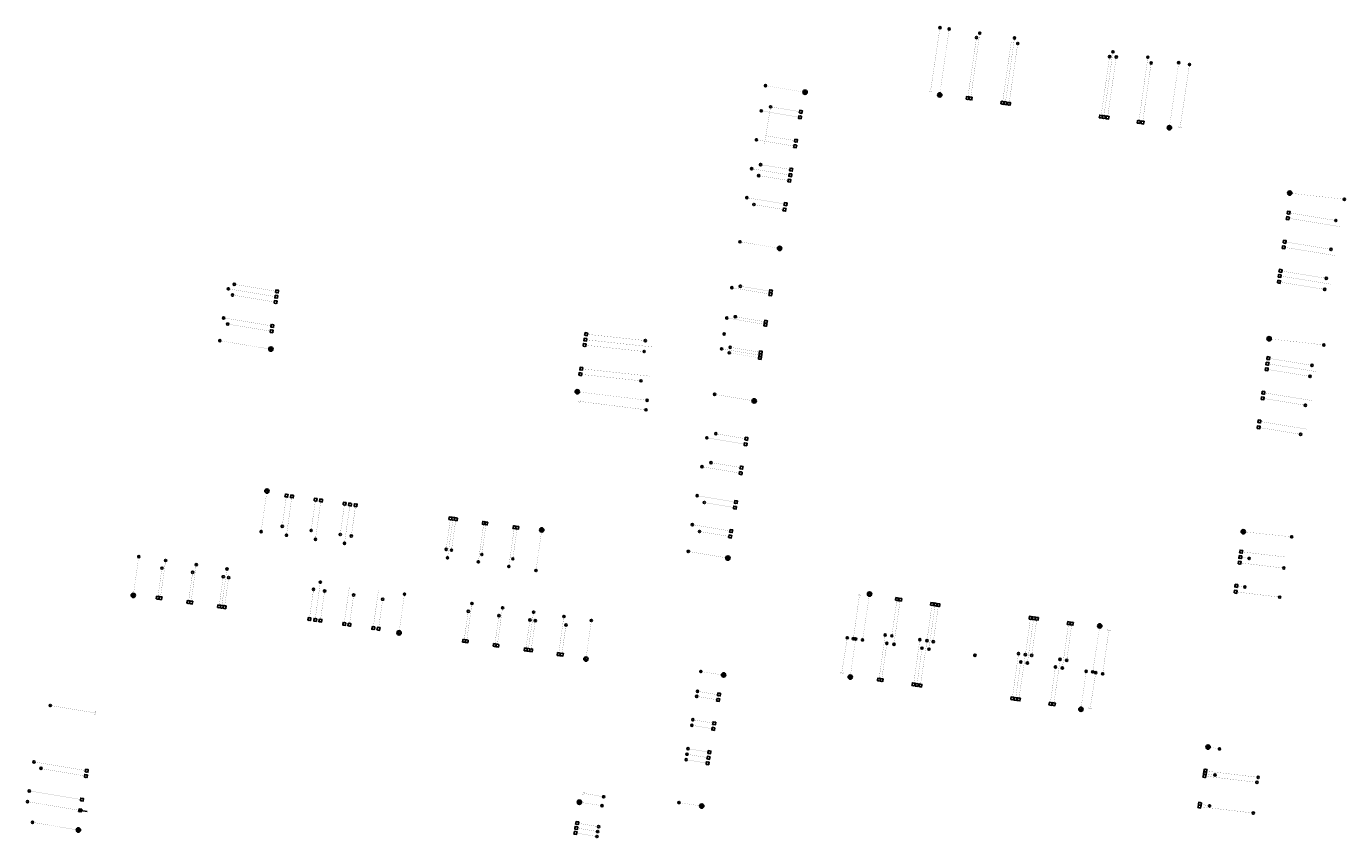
# Model space of a CAD drawing. Header units: metres. Extents: x 253949 to 255114, y 593204 to 593508.
# Tile 2 of 3: x 253970 to 254212, y 593358 to 593508. Entities that reach past the tile are written whole.
import ezdxf
from ezdxf.enums import TextEntityAlignment as Align

# ---------------------------------------------------------------- set-up
doc = ezdxf.new("R2010")
doc.units = ezdxf.units.M
for name, pattern in [('HIDDENX2', [0.75, 0.5, -0.25]), ('RI-DRAINAGE', [19.2, 6, -1.8, 1.8, -1.8, 2.4, -1.8, 1.8, -1.8]), ('RI-HWA_HUISAANSLUITING', [4.8, 3, -1.8]), ('RI-VWA_HUISAANSLUITING', [6.1, 2.5, -1.8, 0, -1.8])]:
    doc.linetypes.add(name, pattern=pattern)
for name, color, linetype, lineweight in [('B-WE-RI-DRAINAGE_PUT-S', 90, 'Continuous', 25), ('N-WE-RI-DRAINAGE-G', 90, 'RI-DRAINAGE', 35), ('N-WE-RI-HWA_HUISAANSLUITING_PVC-G', 150, 'RI-HWA_HUISAANSLUITING', 35), ('N-WE-RI-HWA_HULPSTUK-SV', 152, 'Continuous', 25), ('N-WE-RI-HWA_RIOOLPUT_ONTSTOPPINGSPUT_BETON-SV', 150, 'Continuous', 25), ('N-WE-RI-VWA_HUISAANSLUITING_PVC_125-G', 12, 'RI-VWA_HUISAANSLUITING', 25), ('N-WE-RI-VWA_HULPSTUK-S', 12, 'Continuous', 25), ('N-WE-RI-VWA_RIOOLPUT_ONTSTOPPINGSPUT-SV', 12, 'Continuous', 25)]:
    doc.layers.add(name, color=color, linetype=linetype, lineweight=lineweight)
doc.styles.add('NLCS-ISO', font='NLCS-ISO.ttf')

# ---------------------------------------------------------------- blocks, each defined once
blk = doc.blocks.new('SRI-PUT_ONTSTOPPINGSPUT-SO')
at = {"lineweight": -3, "flags": 128}
blk.add_lwpolyline([(-2, -2), (2, -2), (2, 2), (-2, 2)], close=True, dxfattribs=at)
at = {"linetype": 'HIDDENX2', "lineweight": -3, "ltscale": 0.25}
blk.add_circle((0, 0), 2, dxfattribs=at)
at = {"ltscale": 0.1, "style": 'NLCS-ISO'}
blk.add_text('O', height=2.5, dxfattribs=at).set_placement((0, 0), align=Align.MIDDLE_CENTER)
blk = doc.blocks.new('SRI-HULP_INLAAT-SO')
for p, q in [((-0.7, 0.7), (0.7, -0.7)), ((-0.7, -0.7), (0.7, 0.7))]:
    blk.add_line(p, q)
blk.add_circle((0, 0), 1)
blk = doc.blocks.new('N-SRI-HULP_INLAATRIOOL')
at = {"const_width": 0.01, "flags": 128}
for points in [[(-0.14, -0.14), (0.14, 0.14)], [(-0.14, 0.14), (0.14, -0.14)]]:
    blk.add_lwpolyline(points, dxfattribs=at)
for radius in [0.205, 0.2, 0.201, 0.202, 0.203, 0.204]:
    blk.add_circle((0, 0), radius)
blk = doc.blocks.new('SRI-DRAIN_PUT_DOORSPUIT-SO')
at = {"lineweight": -3}
blk.add_hatch(color=256, dxfattribs=at).paths.add_polyline_path([(1.5, 0, 0.267949), (0.7, 1.3), (-0.7, -1.3, 0.57735)])
blk.add_line((-0.7, -1.3), (0.7, 1.3), dxfattribs=at)
for radius in [2, 1.5]:
    blk.add_circle((0, 0), radius, dxfattribs=at)

msp = doc.modelspace()

# ---------------------------------------------------------------- linework, layer by layer
at = {"flags": 128}
msp.add_lwpolyline([(253980.7, 593363.08), (253979.19, 593363.33)], dxfattribs=at)
at = {"layer": 'N-WE-RI-DRAINAGE-G', "const_width": 0.016, "flags": 128}
for points in [[(254137.72, 593495.32), (254139.43, 593507.18)], [(254180.01, 593489.28), (254181.69, 593500.96)], [(254112.89, 593495.53), (254105.61, 593496.74)], [(254202.42, 593476.91), (254212.19, 593475.81)], [(254108.21, 593466.78), (254100.92, 593467.99)], [(254014.14, 593448.29), (254005.15, 593449.77)], [(254198.64, 593450.1), (254208.41, 593449)], [(254071.26, 593440.34), (254083.81, 593438.81)], [(254103.53, 593438.68), (254096.24, 593439.89)], [(254013.77, 593421.8), (254012.76, 593414.62)], [(254064.37, 593414.65), (254063.36, 593407.47)], [(254193.88, 593414.57), (254202.5, 593413.66)], [(254098.68, 593409.76), (254091.39, 593410.98)], [(253989.26, 593403.19), (253990.22, 593410.02)], [(254038.18, 593396.29), (254039.14, 593403.11)], [(254124.72, 593402.83), (254123.48, 593394.69)], [(254072.59, 593391.45), (254073.55, 593398.27)], [(254167.11, 593396.95), (254165.86, 593388.8)], [(254121.26, 593388.15), (254122.2, 593394.85)], [(254097.59, 593388.27), (254093.71, 593388.86)], [(254163.72, 593382.21), (254164.66, 593388.91)], [(254187.38, 593374.93), (254189.2, 593374.62)], [(254071.64, 593364.77), (254075.52, 593364.17)], [(254093.57, 593364.14), (254089.69, 593364.74)], [(253978.71, 593359.74), (253970.66, 593361.1)]]:
    msp.add_lwpolyline(points, dxfattribs=at)
at = {"layer": 'N-WE-RI-HWA_HUISAANSLUITING_PVC-G', "const_width": 0.02, "flags": 128}
for points in [[(254135.99, 593495.69), (254137.74, 593507.42)], [(254143.42, 593494.66), (254145.06, 593506.39)], [(254149.81, 593493.78), (254151.45, 593505.51)], [(254167.94, 593491.24), (254169.58, 593502.97)], [(254174.38, 593490.32), (254176.03, 593502.05)], [(254181.94, 593489.02), (254183.67, 593500.62)], [(254136.28, 593495.9), (254136.24, 593495.65), (254135.75, 593495.73), (254135.79, 593495.98)], [(254105.39, 593485.87), (254106.55, 593492.84)], [(254111.7, 593490.95), (254104.83, 593492.09)], [(254182.23, 593489.23), (254182.19, 593488.98), (254181.7, 593489.06), (254181.74, 593489.31)], [(254110.81, 593485.62), (254103.95, 593486.77)], [(254109.92, 593480.3), (254103.06, 593481.44)], [(254109.04, 593474.97), (254102.17, 593476.11)], [(254202.03, 593472.3), (254211.37, 593470.78)], [(254201.3, 593466.95), (254210.5, 593465.45)], [(254200.54, 593461.67), (254209.65, 593460.19)], [(254015.3, 593457.91), (254006.72, 593459.32)], [(254106.28, 593458.38), (254099.41, 593459.52)], [(254014.56, 593452.54), (254005.84, 593453.97)], [(254105.35, 593452.81), (254098.48, 593453.96)], [(254072.69, 593449.93), (254084.87, 593448.62)], [(254104.41, 593447.13), (254097.54, 593448.28)], [(254071.95, 593444.59), (254084.29, 593443.25)], [(254198.27, 593445.51), (254207.04, 593444.08)], [(254197.53, 593440.16), (254206.17, 593438.76)], [(254071.46, 593438.33), (254071.21, 593438.37), (254071.3, 593438.87), (254071.54, 593438.82)], [(254071.25, 593438.62), (254083.61, 593437.05)], [(254196.81, 593434.88), (254205.31, 593433.49)], [(254101.68, 593430.75), (254094.81, 593431.9)], [(254100.79, 593425.43), (254093.93, 593426.57)], [(254018.38, 593420.86), (254017.43, 593413.96)], [(254023.72, 593420.11), (254022.75, 593413.22)], [(254099.9, 593420.1), (254093.04, 593421.24)], [(254029.07, 593419.36), (254028.1, 593412.46)], [(254048.04, 593416.69), (254047.07, 593409.8)], [(254053.72, 593415.96), (254052.75, 593409.07)], [(254059.33, 593415.1), (254058.36, 593408.21)], [(254099.04, 593414.77), (254092.15, 593415.91)], [(253995.17, 593409.32), (253994.23, 593402.63)], [(254000.81, 593408.53), (253999.87, 593401.83)], [(254006.46, 593407.73), (254005.51, 593401.04)], [(254193.31, 593409.89), (254194.65, 593409.69)], [(254023.66, 593405.32), (254022.72, 593398.62)], [(254029.01, 593404.57), (254028.07, 593397.87)], [(254034.36, 593403.81), (254033.41, 593397.12)], [(254122.92, 593402.99), (254121.79, 593394.92)], [(254122.64, 593402.78), (254122.68, 593403.03), (254123.17, 593402.95), (254123.13, 593402.7)], [(254192.57, 593404.62), (254193.87, 593404.42)], [(254051.56, 593401.39), (254050.62, 593394.7)], [(254057.2, 593400.59), (254056.26, 593393.9)], [(254130.38, 593401.86), (254129.26, 593393.88)], [(254136.82, 593400.95), (254135.7, 593392.97)], [(254062.91, 593399.79), (254061.97, 593393.09)], [(254068.49, 593399.01), (254067.55, 593392.31)], [(254154.95, 593398.41), (254153.83, 593390.43)], [(254161.39, 593397.51), (254160.27, 593389.53)], [(254168.83, 593396.51), (254167.7, 593388.45)], [(254168.54, 593396.31), (254168.58, 593396.55), (254169.08, 593396.47), (254169.04, 593396.22)], [(254119.63, 593388.46), (254120.67, 593395.08)], [(254127.04, 593387.57), (254127.95, 593394.06)], [(254133.52, 593386.65), (254134.43, 593393.15)], [(254119.92, 593388.67), (254119.88, 593388.42), (254119.39, 593388.5), (254119.43, 593388.75)], [(254151.69, 593384.07), (254152.6, 593390.61)], [(254158.08, 593383.21), (254158.99, 593389.71)], [(254165.38, 593382.05), (254166.41, 593388.67)], [(254096.79, 593384.6), (254093.1, 593385.21)], [(253982.29, 593381.24), (253973.94, 593382.61)], [(253982.09, 593381.53), (253982.33, 593381.49), (253982.25, 593380.99), (253982, 593381.04)], [(254165.66, 593382.25), (254165.62, 593382.01), (254165.13, 593382.09), (254165.17, 593382.33)], [(254095.75, 593378.35), (254092.06, 593378.97)], [(254094.87, 593373.03), (254091.17, 593373.64)], [(253980.24, 593369.66), (253972.21, 593371.01)], [(254186.77, 593370.03), (254188.36, 593369.82)], [(254072.21, 593366.16), (254071.97, 593366.2), (254072.05, 593366.7), (254072.3, 593366.65)], [(254072.01, 593366.45), (254075.81, 593365.81)], [(254185.83, 593364.41), (254187.37, 593364.14)], [(254071.02, 593360.02), (254074.72, 593359.4)]]:
    msp.add_lwpolyline(points, dxfattribs=at)
at = {"layer": 'N-WE-RI-VWA_HUISAANSLUITING_PVC_125-G', "const_width": 0.02, "flags": 128}
for points in [[(254142.89, 593494.7), (254144.46, 593505.59)], [(254149.28, 593493.82), (254150.85, 593504.71)], [(254150.49, 593493.65), (254152.06, 593504.54)], [(254167.41, 593491.28), (254168.98, 593502.17)], [(254168.62, 593491.11), (254170.19, 593501.99)], [(254175.07, 593490.19), (254176.64, 593501.08)], [(254111.86, 593491.96), (254106.55, 593492.84)], [(254110.97, 593486.63), (254105.66, 593487.52)], [(254110.09, 593481.31), (254104.71, 593482.2)], [(254109.75, 593479.28), (254104.37, 593480.18)], [(254108.86, 593473.95), (254103.48, 593474.85)], [(254202.19, 593473.3), (254210.61, 593471.91)], [(254201.44, 593467.95), (254209.73, 593466.58)], [(254200.68, 593462.6), (254208.85, 593461.26)], [(254015.44, 593458.9), (254007.8, 593460.15)], [(254106.36, 593458.91), (254100.98, 593459.8)], [(254200.4, 593460.56), (254208.57, 593459.22)], [(254015.16, 593456.92), (254007.48, 593458.18)], [(254105.42, 593453.29), (254100.04, 593454.18)], [(254014.43, 593451.54), (254006.6, 593452.83)], [(254072.84, 593450.95), (254083.49, 593449.8)], [(254072.55, 593448.94), (254083.27, 593447.78)], [(254104.34, 593446.65), (254098.94, 593447.55)], [(254104.49, 593447.66), (254099.11, 593448.56)], [(254198.14, 593444.47), (254205.88, 593443.2)], [(254198.43, 593446.51), (254206.22, 593445.23)], [(254071.76, 593443.57), (254082.68, 593442.39)], [(254197.39, 593439.13), (254205.01, 593437.89)], [(254101.84, 593431.76), (254096.46, 593432.66)], [(254196.64, 593433.77), (254204.13, 593432.54)], [(254100.96, 593426.44), (254095.57, 593427.33)], [(254017.38, 593421), (254016.64, 593415.59)], [(254022.73, 593420.26), (254021.97, 593414.84)], [(254099.73, 593419.08), (254094.35, 593419.98)], [(254028.08, 593419.51), (254027.32, 593414.09)], [(254030.12, 593419.23), (254029.35, 593413.8)], [(254047.58, 593416.81), (254046.81, 593411.35)], [(254048.57, 593416.67), (254047.8, 593411.21)], [(254054.15, 593415.89), (254053.38, 593410.42)], [(254059.86, 593415.11), (254059.09, 593409.62)], [(254098.85, 593413.76), (254093.46, 593414.65)], [(254193.44, 593410.89), (254201.32, 593409.95)], [(253993.76, 593402.69), (253994.49, 593407.9)], [(254193.15, 593408.86), (254201.04, 593407.91)], [(253999.41, 593401.9), (254000.14, 593407.11)], [(254005.05, 593401.11), (254005.78, 593406.31)], [(254006.04, 593400.97), (254006.77, 593406.17)], [(254021.67, 593398.77), (254022.4, 593403.98)], [(254023.7, 593398.48), (254024.43, 593403.69)], [(254029.05, 593397.73), (254029.78, 593402.94)], [(254192.4, 593403.51), (254200.29, 593402.56)], [(254034.4, 593396.98), (254035.13, 593402.18)], [(254129.79, 593401.95), (254128.88, 593395.45)], [(254136.25, 593401.04), (254135.34, 593394.54)], [(254137.42, 593400.87), (254136.51, 593394.38)], [(254050.15, 593394.76), (254050.89, 593399.97)], [(254055.8, 593393.97), (254056.53, 593399.17)], [(254061.51, 593393.16), (254062.24, 593398.37)], [(254062.5, 593393.02), (254063.23, 593398.23)], [(254154.38, 593398.51), (254153.47, 593392)], [(254155.54, 593398.33), (254154.63, 593391.84)], [(254068.14, 593392.23), (254068.88, 593397.44)], [(254126.54, 593387.63), (254127.66, 593395.62)], [(254161.98, 593397.43), (254161.07, 593390.93)], [(254132.91, 593386.75), (254134.03, 593394.72)], [(254134.16, 593386.54), (254135.34, 593394.54)], [(254151.08, 593384.16), (254152.2, 593392.18)], [(254152.29, 593383.99), (254153.47, 593392)], [(254158.73, 593383.09), (254159.85, 593391.1)], [(254096.64, 593383.68), (254092.95, 593384.29)], [(254095.92, 593379.37), (254092.23, 593379.99)], [(254095.04, 593374.05), (254091.34, 593374.66)], [(253980.4, 593370.64), (253970.93, 593372.22)], [(254094.7, 593372.02), (254091.01, 593372.63)], [(254186.69, 593369.59), (254196.29, 593368.44)], [(254186.85, 593370.52), (254196.45, 593369.37)], [(253979.52, 593365.32), (253970.05, 593366.9)], [(253979.19, 593363.33), (253969.72, 593364.91)], [(254185.75, 593363.97), (254195.35, 593362.82)], [(254071.19, 593360.91), (254074.88, 593360.3)], [(254070.88, 593359.11), (254074.57, 593358.49)]]:
    msp.add_lwpolyline(points, dxfattribs=at)

# ---------------------------------------------------------------- block references
at = {"layer": 'B-WE-RI-DRAINAGE_PUT-S'}
for p, xscale, yscale, zscale, rotation in [((254112.89, 593495.53), 0.2000000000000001, 0.2000000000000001, 0.2000000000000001, 200.0663213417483), ((254137.68, 593495.02), 0.2000000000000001, 0.2000000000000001, 0.2000000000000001, 290.0663213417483), ((254179.97, 593488.98), 0.2000000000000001, 0.2000000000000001, 0.2000000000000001, 290.0663213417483), ((254202.12, 593476.95), 0.2000000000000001, 0.2000000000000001, 0.2000000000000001, 200.0663213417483), ((254108.21, 593466.78), 0.2000000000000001, 0.2000000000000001, 0.2000000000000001, 200.0663213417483), ((254198.34, 593450.14), 0.2000000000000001, 0.2000000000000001, 0.2000000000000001, 200.0663213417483), ((254014.54, 593448.24), 0.2, 0.2, 0.2, 22.17190176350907), ((254070.96, 593440.38), 0.2000000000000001, 0.2000000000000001, 0.2000000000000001, 200.0663213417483), ((254103.53, 593438.68), 0.2000000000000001, 0.2000000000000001, 0.2000000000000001, 200.0663213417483), ((254013.81, 593422.09), 0.2000000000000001, 0.2000000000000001, 0.2000000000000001, 109.8010157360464), ((254064.41, 593414.94), 0.2000000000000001, 0.2000000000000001, 0.2000000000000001, 109.8010157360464), ((254193.58, 593414.61), 0.2000000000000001, 0.2000000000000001, 0.2000000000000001, 200.0663213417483), ((254098.68, 593409.76), 0.2000000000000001, 0.2000000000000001, 0.2000000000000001, 200.0663213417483), ((253989.22, 593402.89), 0.2000000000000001, 0.2000000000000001, 0.2000000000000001, 290.0663213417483), ((254124.76, 593403.13), 0.2000000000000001, 0.2000000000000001, 0.2000000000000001, 110.0663213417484), ((254038.14, 593395.99), 0.2000000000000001, 0.2000000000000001, 0.2000000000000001, 290.0663213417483), ((254167.15, 593397.25), 0.2000000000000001, 0.2000000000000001, 0.2000000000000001, 110.0663213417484), ((254072.55, 593391.15), 0.2000000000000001, 0.2000000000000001, 0.2000000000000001, 290.0663213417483), ((254097.89, 593388.23), 0.2000000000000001, 0.2000000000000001, 0.2000000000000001, 20.06632134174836), ((254121.22, 593387.85), 0.2000000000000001, 0.2000000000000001, 0.2000000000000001, 290.0663213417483), ((254163.68, 593381.92), 0.2000000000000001, 0.2000000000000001, 0.2000000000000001, 290.0663213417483), ((254187.09, 593374.97), 0.2000000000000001, 0.2000000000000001, 0.2000000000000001, 200.0663213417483), ((254071.34, 593364.81), 0.2000000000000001, 0.2000000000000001, 0.2000000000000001, 200.0663213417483), ((254093.87, 593364.1), 0.2000000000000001, 0.2000000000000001, 0.2000000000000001, 20.06632134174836), ((253979.11, 593359.69), 0.2, 0.2, 0.2, 22.17190176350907)]:
    msp.add_blockref('SRI-DRAIN_PUT_DOORSPUIT-SO', p, dxfattribs=dict(at, xscale=xscale, yscale=yscale, zscale=zscale, rotation=rotation))
at = {"layer": 'N-WE-RI-HWA_HULPSTUK-SV', "xscale": 0.2, "yscale": 0.2, "zscale": 0.2}
for p, rotation in [((254137.74, 593507.42), 80.55022551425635), ((254139.43, 593507.18), 80.55022551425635), ((254145.06, 593506.39), 80.55022551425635), ((254151.45, 593505.5), 80.55022551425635), ((254169.58, 593502.96), 80.55022551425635), ((254176.01, 593501.97), 80.55022551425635), ((254181.69, 593500.96), 80.55022551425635), ((254183.67, 593500.62), 80.55022551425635), ((254105.61, 593496.74), 260.5502255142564), ((254104.83, 593492.09), 80.55022551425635), ((254103.94, 593486.77), 80.55022551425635), ((254103.06, 593481.44), 80.55022551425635), ((254102.17, 593476.12), 80.55022551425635), ((254212.19, 593475.81), 260.5502255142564), ((254100.92, 593467.99), 260.5502255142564), ((254006.72, 593459.32), 80.55022551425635), ((254099.41, 593459.53), 80.55022551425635), ((254005.84, 593453.97), 80.55022551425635), ((254098.48, 593453.96), 80.55022551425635), ((254005.15, 593449.77), 80.55022551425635), ((254097.99, 593451), 260.5502255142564), ((254208.41, 593449), 260.5502255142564), ((254097.54, 593448.28), 80.55022551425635), ((254096.24, 593439.89), 260.5502255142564), ((254083.61, 593437.05), 170.5502255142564), ((254083.81, 593438.81), 260.5502255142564), ((254094.81, 593431.9), 80.55022551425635), ((254093.92, 593426.57), 80.55022551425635), ((254093.04, 593421.25), 80.55022551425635), ((254092.15, 593415.92), 80.55022551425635), ((254012.76, 593414.62), 170.2849199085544), ((254017.43, 593413.96), 80.55022551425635), ((254017.43, 593413.96), 89.99999999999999), ((254022.75, 593413.22), 80.55022551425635), ((254028.1, 593412.46), 80.55022551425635), ((254202.5, 593413.66), 260.5502255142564), ((253990.22, 593410.02), 80.55022551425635), ((254091.39, 593410.98), 260.5502255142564), ((253995.17, 593409.32), 80.55022551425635), ((254000.81, 593408.53), 80.55022551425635), ((254006.46, 593407.74), 80.55022551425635), ((254047.07, 593409.8), 80.55022551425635), ((254052.75, 593409.07), 80.55022551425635), ((254058.36, 593408.21), 80.55022551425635), ((254194.65, 593409.69), 80.55022551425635), ((254023.66, 593405.32), 80.55022551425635), ((254063.36, 593407.47), 170.2849199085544), ((254039.14, 593403.11), 80.55022551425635), ((254193.87, 593404.42), 80.55022551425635), ((254051.56, 593401.39), 80.55022551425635), ((254057.21, 593400.6), 80.55022551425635), ((254062.92, 593399.79), 80.55022551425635), ((254068.5, 593399.01), 80.55022551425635), ((254073.55, 593398.27), 80.55022551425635), ((254120.67, 593395.08), 80.55022551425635), ((254121.79, 593394.92), 80.55022551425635), ((254122.2, 593394.85), 80.55022551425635), ((254123.48, 593394.69), 80.55022551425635), ((254127.96, 593394.06), 80.55022551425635), ((254129.27, 593393.88), 80.55022551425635), ((254134.43, 593393.16), 80.55022551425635), ((254135.71, 593392.98), 80.55022551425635), ((254144.15, 593391.86), 80.55022551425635), ((254144.18, 593391.89), 80.55022551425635), ((254152.61, 593390.61), 80.55022551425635), ((254093.7, 593388.87), 80.55022551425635), ((254153.83, 593390.44), 80.55022551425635), ((254158.99, 593389.71), 80.55022551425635), ((254160.27, 593389.53), 80.55022551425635), ((254164.66, 593388.91), 80.55022551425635), ((254165.86, 593388.8), 80.55022551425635), ((254166.41, 593388.67), 80.55022551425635), ((254167.7, 593388.45), 80.55022551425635), ((254093.1, 593385.21), 80.55022551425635), ((253973.94, 593382.61), 350.3402046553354), ((254092.06, 593378.97), 80.55022551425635), ((254091.17, 593373.64), 80.55022551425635), ((254189.2, 593374.62), 260.5502255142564), ((253972.21, 593371.05), 80.55022551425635), ((254188.36, 593369.82), 80.55022551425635), ((254075.52, 593364.17), 260.5502255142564), ((254075.81, 593365.81), 170.5502255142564), ((254089.69, 593364.74), 80.55022551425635), ((254187.37, 593364.14), 80.55022551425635), ((253970.66, 593361.1), 80.55022551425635), ((254074.72, 593359.4), 80.55022551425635)]:
    msp.add_blockref('SRI-HULP_INLAAT-SO', p, dxfattribs=dict(at, rotation=rotation))
at = {"layer": 'N-WE-RI-HWA_RIOOLPUT_ONTSTOPPINGSPUT_BETON-SV', "zscale": 0.2}
for p, xscale, yscale, rotation in [((254143.39, 593494.39), 0.1249999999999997, 0.1249999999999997, 171.649001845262), ((254149.78, 593493.51), 0.1249999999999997, 0.1249999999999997, 171.649001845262), ((254111.96, 593490.91), 0.1249999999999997, 0.1249999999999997, 171.649001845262), ((254167.91, 593490.96), 0.1249999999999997, 0.1249999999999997, 171.649001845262), ((254174.34, 593490.06), 0.1249999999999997, 0.1249999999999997, 171.649001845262), ((254111.07, 593485.58), 0.1249999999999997, 0.1249999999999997, 171.649001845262), ((254110.19, 593480.26), 0.1249999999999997, 0.1249999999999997, 171.649001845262), ((254109.3, 593474.92), 0.1249999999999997, 0.1249999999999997, 171.649001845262), ((254201.78, 593472.33), 0.1249999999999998, 0.1249999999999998, 171.649001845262), ((254201.03, 593466.98), 0.1249999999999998, 0.1249999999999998, 171.649001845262), ((254200.29, 593461.71), 0.1249999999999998, 0.1249999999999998, 171.649001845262), ((254015.55, 593457.87), 0.1249999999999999, 0.1249999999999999, 171.9941652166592), ((254106.53, 593458.34), 0.1249999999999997, 0.1249999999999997, 171.649001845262), ((254014.81, 593452.5), 0.1249999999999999, 0.1249999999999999, 171.9941652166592), ((254105.59, 593452.72), 0.1249999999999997, 0.1249999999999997, 171.649001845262), ((254072.44, 593449.97), 0.1249999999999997, 0.1249999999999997, 171.649001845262), ((254104.66, 593447.1), 0.1249999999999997, 0.1249999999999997, 171.649001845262), ((254071.7, 593444.62), 0.1249999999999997, 0.1249999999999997, 171.649001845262), ((254198.03, 593445.54), 0.1249999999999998, 0.1249999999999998, 171.649001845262), ((254197.28, 593440.19), 0.1249999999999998, 0.1249999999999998, 171.649001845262), ((254196.54, 593434.92), 0.1249999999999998, 0.1249999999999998, 171.649001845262), ((254101.94, 593430.71), 0.1249999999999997, 0.1249999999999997, 171.649001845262), ((254101.06, 593425.39), 0.1249999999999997, 0.1249999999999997, 171.649001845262), ((254018.44, 593421.1), 0.1249999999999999, 0.1249999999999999, 171.9941652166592), ((254023.79, 593420.36), 0.1249999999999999, 0.1249999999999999, 171.9941652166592), ((254029.13, 593419.62), 0.1249999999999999, 0.1249999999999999, 171.9941652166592), ((254100.17, 593420.06), 0.1249999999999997, 0.1249999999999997, 171.649001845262), ((254048.11, 593416.99), 0.1249999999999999, 0.1249999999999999, 171.9941652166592), ((254053.76, 593416.21), 0.1249999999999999, 0.1249999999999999, 171.9941652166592), ((254059.4, 593415.42), 0.1249999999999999, 0.1249999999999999, 171.9941652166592), ((254099.29, 593414.73), 0.1249999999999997, 0.1249999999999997, 171.649001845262), ((254193.04, 593409.93), 0.1249999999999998, 0.1249999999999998, 171.649001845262), ((254192.3, 593404.65), 0.1249999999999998, 0.1249999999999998, 171.649001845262), ((253994.22, 593402.38), 0.1249999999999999, 0.1249999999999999, 171.9941652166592), ((253999.87, 593401.58), 0.1249999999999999, 0.1249999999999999, 171.9941652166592), ((254005.51, 593400.79), 0.1249999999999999, 0.1249999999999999, 171.9941652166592), ((254130.42, 593402.11), 0.1249999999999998, 0.1249999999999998, 170.550222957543), ((254136.89, 593401.2), 0.1249999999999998, 0.1249999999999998, 170.550222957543), ((254022.72, 593398.37), 0.1249999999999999, 0.1249999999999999, 171.9941652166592), ((254155.01, 593398.67), 0.1249999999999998, 0.1249999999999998, 170.550222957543), ((254161.45, 593397.76), 0.1249999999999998, 0.1249999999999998, 170.550222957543), ((254028.06, 593397.62), 0.1249999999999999, 0.1249999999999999, 171.9941652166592), ((254033.41, 593396.87), 0.1249999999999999, 0.1249999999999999, 171.9941652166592), ((254050.61, 593394.45), 0.1249999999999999, 0.1249999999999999, 171.9941652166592), ((254056.26, 593393.65), 0.1249999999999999, 0.1249999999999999, 171.9941652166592), ((254061.97, 593392.85), 0.1249999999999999, 0.1249999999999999, 171.9941652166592), ((254067.55, 593392.06), 0.1249999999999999, 0.1249999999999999, 171.9941652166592), ((254127, 593387.3), 0.1249999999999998, 0.1249999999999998, 170.5451984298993), ((254133.48, 593386.4), 0.1249999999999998, 0.1249999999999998, 170.5451984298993), ((254097.06, 593384.65), 0.1249999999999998, 0.1249999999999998, 170.5451984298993), ((254151.65, 593383.82), 0.1249999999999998, 0.1249999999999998, 170.5451984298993), ((254158.08, 593382.92), 0.1249999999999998, 0.1249999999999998, 170.5451984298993), ((254096, 593378.31), 0.1249999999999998, 0.1249999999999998, 170.5451984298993), ((254095.11, 593372.98), 0.1249999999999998, 0.1249999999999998, 170.5451984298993), ((253980.49, 593369.63), 0.1249999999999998, 0.1249999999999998, 170.2478107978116), ((254186.52, 593370.13), 0.1249999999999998, 0.1249999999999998, 170.5451984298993), ((254185.59, 593364.51), 0.1249999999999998, 0.1249999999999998, 170.5451984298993), ((254070.77, 593360.06), 0.1249999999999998, 0.1249999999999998, 170.550222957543)]:
    msp.add_blockref('SRI-PUT_ONTSTOPPINGSPUT-SO', p, dxfattribs=dict(at, xscale=xscale, yscale=yscale, rotation=rotation))
at = {"layer": 'N-WE-RI-VWA_HULPSTUK-S'}
for p in [(254144.46, 593505.59), (254152.06, 593504.49), (254168.96, 593502.05), (254170.19, 593501.99), (254176.61, 593500.9), (254106.55, 593492.84), (254104.71, 593482.2), (254104.37, 593480.18), (254103.48, 593474.85), (254210.61, 593471.91), (254209.73, 593466.58), (254208.85, 593461.26), (254007.8, 593460.15), (254100.98, 593459.8), (254208.57, 593459.22), (254007.48, 593458.18), (254100.04, 593454.18), (254006.6, 593452.83), (254083.49, 593449.8), (254083.27, 593447.78), (254098.94, 593447.55), (254099.11, 593448.56), (254206.22, 593445.23), (254082.68, 593442.39), (254205.88, 593443.2), (254205.01, 593437.89), (254096.46, 593432.66), (254204.13, 593432.54), (254095.57, 593427.33), (254094.35, 593419.98), (254016.64, 593415.59), (254021.97, 593414.84), (254027.32, 593414.09), (254029.35, 593413.8), (254093.46, 593414.65), (254046.81, 593411.35), (254047.8, 593411.21), (254053.38, 593410.42), (253994.49, 593407.9), (254059.09, 593409.62), (254201.04, 593407.91), (254000.14, 593407.11), (254005.78, 593406.31), (254006.77, 593406.17), (254022.4, 593403.98), (254024.43, 593403.69), (254029.78, 593402.94), (254035.13, 593402.18), (254200.29, 593402.56), (254050.89, 593399.97), (254056.53, 593399.17), (254062.24, 593398.37), (254063.23, 593398.23), (254068.88, 593397.44), (254127.65, 593395.61), (254128.87, 593395.44), (254134.02, 593394.72), (254135.33, 593394.53), (254136.5, 593394.37), (254152.19, 593392.17), (254153.46, 593391.99), (254154.62, 593391.83), (254159.85, 593391.1), (254161.06, 593390.93), (254092.95, 593384.29), (254092.23, 593379.99), (254091.34, 593374.66), (253970.93, 593372.22), (254091.01, 593372.63), (254196.32, 593369.37), (253970.06, 593366.89), (254196.09, 593368.47), (253969.74, 593364.9), (254195.42, 593362.81), (254074.88, 593360.3), (254074.58, 593358.49)]:
    msp.add_blockref('N-SRI-HULP_INLAATRIOOL', p, dxfattribs=at)
at = {"layer": 'N-WE-RI-VWA_RIOOLPUT_ONTSTOPPINGSPUT-SV', "zscale": 0.2}
for p, xscale, yscale, rotation in [((254142.84, 593494.46), 0.1249999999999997, 0.1249999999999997, 350.545198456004), ((254149.23, 593493.58), 0.1249999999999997, 0.1249999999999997, 350.545198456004), ((254150.45, 593493.41), 0.1249999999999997, 0.1249999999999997, 350.545198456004), ((254112.11, 593491.92), 0.1249999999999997, 0.1249999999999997, 350.545198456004), ((254167.36, 593491.03), 0.1249999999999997, 0.1249999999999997, 350.545198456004), ((254168.58, 593490.86), 0.1249999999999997, 0.1249999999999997, 350.545198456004), ((254175.02, 593489.96), 0.1249999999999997, 0.1249999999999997, 350.545198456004), ((254111.22, 593486.59), 0.1249999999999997, 0.1249999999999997, 350.545198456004), ((254110.33, 593481.27), 0.1249999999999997, 0.1249999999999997, 350.545198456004), ((254110, 593479.24), 0.1249999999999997, 0.1249999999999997, 350.545198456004), ((254109.11, 593473.91), 0.1249999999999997, 0.1249999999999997, 350.545198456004), ((254201.93, 593473.34), 0.1249999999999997, 0.1249999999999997, 350.545198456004), ((254201.19, 593467.99), 0.1249999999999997, 0.1249999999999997, 350.545198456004), ((254200.44, 593462.64), 0.1249999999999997, 0.1249999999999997, 350.545198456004), ((254015.69, 593458.85), 0.1249999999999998, 0.1249999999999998, 351.9941652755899), ((254106.6, 593458.87), 0.1249999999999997, 0.1249999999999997, 350.545198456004), ((254200.15, 593460.61), 0.1249999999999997, 0.1249999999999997, 350.545198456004), ((254015.41, 593456.88), 0.1249999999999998, 0.1249999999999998, 351.9941652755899), ((254014.68, 593451.51), 0.1249999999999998, 0.1249999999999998, 351.9941652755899), ((254105.67, 593453.24), 0.1249999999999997, 0.1249999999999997, 350.545198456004), ((254072.3, 593448.98), 0.1249999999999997, 0.1249999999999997, 350.545198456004), ((254072.6, 593450.98), 0.1249999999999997, 0.1249999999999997, 350.545198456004), ((254104.59, 593446.61), 0.1249999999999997, 0.1249999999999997, 350.545198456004), ((254104.73, 593447.62), 0.1249999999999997, 0.1249999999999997, 350.545198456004), ((254198.18, 593446.55), 0.1249999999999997, 0.1249999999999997, 350.545198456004), ((254197.9, 593444.52), 0.1249999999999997, 0.1249999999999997, 350.545198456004), ((254071.51, 593443.61), 0.1249999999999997, 0.1249999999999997, 350.545198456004), ((254197.15, 593439.17), 0.1249999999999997, 0.1249999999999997, 350.545198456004), ((254102.09, 593431.72), 0.1249999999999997, 0.1249999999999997, 350.545198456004), ((254196.4, 593433.82), 0.1249999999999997, 0.1249999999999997, 350.545198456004), ((254101.2, 593426.4), 0.1249999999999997, 0.1249999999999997, 350.545198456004), ((254017.42, 593421.25), 0.1249999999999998, 0.1249999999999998, 351.9941652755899), ((254022.77, 593420.5), 0.1249999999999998, 0.1249999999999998, 351.9941652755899), ((254028.12, 593419.76), 0.1249999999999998, 0.1249999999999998, 351.9941652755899), ((254030.15, 593419.48), 0.1249999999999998, 0.1249999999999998, 351.9941652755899), ((254099.98, 593419.04), 0.1249999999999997, 0.1249999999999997, 350.545198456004), ((254047.61, 593417.06), 0.1249999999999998, 0.1249999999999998, 351.9941652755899), ((254048.61, 593416.92), 0.1249999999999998, 0.1249999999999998, 351.9941652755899), ((254054.18, 593416.14), 0.1249999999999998, 0.1249999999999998, 351.9941652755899), ((254059.9, 593415.35), 0.1249999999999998, 0.1249999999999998, 351.9941652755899), ((254099.1, 593413.72), 0.1249999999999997, 0.1249999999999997, 350.545198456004), ((254193.19, 593410.93), 0.1249999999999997, 0.1249999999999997, 350.545198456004), ((254192.91, 593408.9), 0.1249999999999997, 0.1249999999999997, 350.545198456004), ((254192.16, 593403.55), 0.1249999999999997, 0.1249999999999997, 350.545198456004), ((253993.73, 593402.45), 0.1249999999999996, 0.1249999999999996, 351.9941652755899), ((253999.37, 593401.65), 0.1249999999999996, 0.1249999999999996, 351.9941652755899), ((254005.02, 593400.86), 0.1249999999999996, 0.1249999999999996, 351.9941652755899), ((254006.01, 593400.72), 0.1249999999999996, 0.1249999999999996, 351.9941652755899), ((254129.82, 593402.19), 0.1249999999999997, 0.1249999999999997, 351.9941652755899), ((254136.29, 593401.29), 0.1249999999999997, 0.1249999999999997, 351.9941652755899), ((254137.45, 593401.11), 0.1249999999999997, 0.1249999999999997, 351.9941652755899), ((254021.63, 593398.52), 0.1249999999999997, 0.1249999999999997, 351.9941652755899), ((254023.67, 593398.24), 0.1249999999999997, 0.1249999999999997, 351.9941652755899), ((254154.42, 593398.75), 0.1249999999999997, 0.1249999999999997, 351.9941652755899), ((254155.58, 593398.58), 0.1249999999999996, 0.1249999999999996, 351.9941652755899), ((254029.01, 593397.48), 0.1249999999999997, 0.1249999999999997, 351.9941652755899), ((254034.36, 593396.73), 0.1249999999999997, 0.1249999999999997, 351.9941652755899), ((254162.01, 593397.68), 0.1249999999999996, 0.1249999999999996, 351.9941652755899), ((254050.12, 593394.51), 0.1249999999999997, 0.1249999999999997, 351.9941652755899), ((254055.76, 593393.72), 0.1249999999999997, 0.1249999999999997, 351.9941652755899), ((254061.47, 593392.92), 0.1249999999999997, 0.1249999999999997, 351.9941652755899), ((254062.46, 593392.78), 0.1249999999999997, 0.1249999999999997, 351.9941652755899), ((254068.11, 593391.98), 0.1249999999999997, 0.1249999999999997, 351.9941652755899), ((254126.5, 593387.38), 0.1249999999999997, 0.1249999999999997, 350.545198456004), ((254132.87, 593386.5), 0.1249999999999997, 0.1249999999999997, 350.545198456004), ((254134.12, 593386.29), 0.1249999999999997, 0.1249999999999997, 350.545198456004), ((254096.89, 593383.64), 0.1249999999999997, 0.1249999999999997, 350.545198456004), ((254151.04, 593383.92), 0.1249999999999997, 0.1249999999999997, 350.545198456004), ((254152.25, 593383.75), 0.1249999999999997, 0.1249999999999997, 350.545198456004), ((254158.69, 593382.85), 0.1249999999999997, 0.1249999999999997, 350.545198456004), ((254096.17, 593379.33), 0.1249999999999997, 0.1249999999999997, 350.545198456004), ((254095.28, 593374.01), 0.1249999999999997, 0.1249999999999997, 350.545198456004), ((254094.95, 593371.98), 0.1249999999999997, 0.1249999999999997, 350.545198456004), ((253980.65, 593370.6), 0.1249999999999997, 0.1249999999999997, 351.6917531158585), ((254186.44, 593369.63), 0.1249999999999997, 0.1249999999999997, 350.545198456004), ((254186.61, 593370.62), 0.1249999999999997, 0.1249999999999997, 350.545198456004), ((253979.76, 593365.28), 0.1249999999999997, 0.1249999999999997, 351.6917531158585), ((254185.51, 593364.01), 0.1249999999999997, 0.1249999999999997, 350.545198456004), ((253979.44, 593363.3), 0.1249999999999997, 0.1249999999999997, 351.6917531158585), ((254070.63, 593359.16), 0.1249999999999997, 0.1249999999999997, 351.9941652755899), ((254070.94, 593360.96), 0.1249999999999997, 0.1249999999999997, 351.9941652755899)]:
    msp.add_blockref('SRI-PUT_ONTSTOPPINGSPUT-SO', p, dxfattribs=dict(at, xscale=xscale, yscale=yscale, rotation=rotation))

doc.saveas('drawing.dxf')
